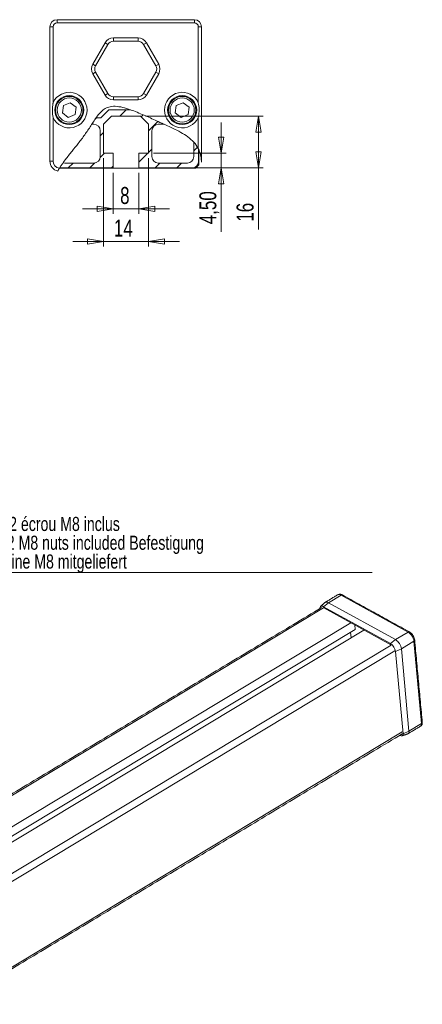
# Model space of a CAD drawing. Header units: millimetres. Extents: x 15 to 405, y 45 to 287.
# Tile 8 of 8: x 322 to 405, y 73 to 277. Entities that reach past the tile are written whole.
import ezdxf

# ---------------------------------------------------------------- set-up
doc = ezdxf.new("R2010")
doc.units = ezdxf.units.MM
doc.styles.add('SLDTEXTSTYLE0', font='TXT', dxfattribs={"width": 0.75})
doc.dimstyles.new('SLDDIMSTYLE0', dxfattribs={"dimtxt": 3.5, "dimasz": 3.302, "dimexe": 0, "dimexo": 0.0625, "dimgap": 0.875, "dimtad": 1, "dimtoh": 1, "dimlfac": 1.5, "dimrnd": 1e-09, "dimzin": 12, "dimdsep": 46, "dimtxsty": 'SLDTEXTSTYLE0', "dimblk1": 'CLOSED', "dimblk2": 'CLOSED', "dimsah": 1, "dimcen": 0.09, "dimadec": 0, "dimazin": 0, "dimtfac": 1, "dimtofl": 0, "dimtmove": 0, "dimatfit": 3, "dimldrblk": 'CLOSED', "dimfxl": 0, "dimtolj": 1, "dimtzin": 12, "dimarcsym": 0})
doc.dimstyles.new('SLDDIMSTYLE1', dxfattribs={"dimtxt": 3.5, "dimasz": 3.302, "dimexe": 0, "dimexo": 0.0625, "dimgap": 0.875, "dimtad": 1, "dimtoh": 1, "dimlfac": 1.5, "dimrnd": 1e-09, "dimzin": 12, "dimdsep": 46, "dimtxsty": 'SLDTEXTSTYLE0', "dimblk1": 'CLOSED', "dimblk2": 'CLOSED', "dimsah": 1, "dimcen": 0.09, "dimadec": 0, "dimazin": 0, "dimtfac": 1, "dimtofl": 0, "dimtmove": 0, "dimatfit": 3, "dimldrblk": 'CLOSED', "dimfxl": 0, "dimtolj": 1, "dimtzin": 12, "dimarcsym": 0})

# ---------------------------------------------------------------- blocks, each defined once
blk = doc.blocks.new('_CLOSED')
at = {"color": 0, "linetype": 'ByBlock', "lineweight": -2}
for p, q in [((-1, 0.166667), (0, 0)), ((-1, 0.166667), (-1, -0.166667)), ((0, 0), (-1, -0.166667)), ((0, 0), (-1, 0))]:
    blk.add_line(p, q, dxfattribs=at)
blk = doc.blocks.new('*D5')
at = {"color": 7, "linetype": 'Continuous', "lineweight": 0}
for p, q in [((340.86, 245.25), (340.86, 236.78)), ((346.19, 245.25), (346.19, 236.78)), ((340.86, 237.78), (334.51, 237.78)), ((340.86, 237.78), (346.19, 237.78)), ((346.19, 237.78), (352.54, 237.78))]:
    blk.add_line(p, q, dxfattribs=at)
at = {"color": 7, "linetype": 'Continuous', "lineweight": 0, "xscale": 3.302, "yscale": 3.302}
for p, rotation in [((340.86, 237.78, -40.23), 360.0000000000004), ((346.19, 237.78, -40.23), 180.0000000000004)]:
    blk.add_blockref('_CLOSED', p, dxfattribs=dict(at, rotation=rotation))
at = {"color": 7, "linetype": 'Continuous', "lineweight": 0, "insert": (342.3, 242.29), "char_height": 3.5, "attachment_point": 1, "style": 'SLDTEXTSTYLE0'}
blk.add_mtext('8', dxfattribs=at)
blk = doc.blocks.new('*D6')
at = {"color": 7, "linetype": 'Continuous', "lineweight": 0}
for p, q in [((363.19, 249.25), (363.19, 255.6)), ((349.19, 249.25), (364.19, 249.25)), ((363.19, 249.25), (363.19, 246.25)), ((358.19, 246.25), (364.19, 246.25)), ((363.19, 246.25), (363.19, 233.01))]:
    blk.add_line(p, q, dxfattribs=at)
at = {"color": 7, "linetype": 'Continuous', "lineweight": 0, "xscale": 3.302, "yscale": 3.302}
for p, rotation in [((363.19, 249.25, -40.23), 270.0000000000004), ((363.19, 246.25, -40.23), 90.0000000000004)]:
    blk.add_blockref('_CLOSED', p, dxfattribs=dict(at, rotation=rotation))
at = {"color": 7, "linetype": 'Continuous', "lineweight": 0, "insert": (358.68, 234.59), "char_height": 3.5, "attachment_point": 1, "rotation": 90, "style": 'SLDTEXTSTYLE0'}
blk.add_mtext('4,50', dxfattribs=at)
blk = doc.blocks.new('*D7')
at = {"color": 7, "linetype": 'Continuous', "lineweight": 0}
for p, q in [((347.53, 256.92), (371.88, 256.92)), ((370.88, 246.25), (370.88, 256.92)), ((358.19, 246.25), (371.88, 246.25)), ((370.88, 246.25), (370.88, 233.53))]:
    blk.add_line(p, q, dxfattribs=at)
at = {"color": 7, "linetype": 'Continuous', "lineweight": 0, "xscale": 3.302, "yscale": 3.302}
for p, rotation in [((370.88, 256.92, -40.23), 90.0000000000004), ((370.88, 246.25, -40.23), 270.0000000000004)]:
    blk.add_blockref('_CLOSED', p, dxfattribs=dict(at, rotation=rotation))
at = {"color": 7, "linetype": 'Continuous', "lineweight": 0, "insert": (366.37, 235.12), "char_height": 3.5, "attachment_point": 1, "rotation": 90, "style": 'SLDTEXTSTYLE0'}
blk.add_mtext('16', dxfattribs=at)
blk = doc.blocks.new('*D8')
at = {"color": 7, "linetype": 'Continuous', "lineweight": 0}
for p, q in [((338.86, 248.25), (338.86, 230.03)), ((348.19, 248.25), (348.19, 230.03)), ((338.86, 231.03), (332.51, 231.03)), ((348.19, 231.03), (338.86, 231.03)), ((348.19, 231.03), (354.54, 231.03))]:
    blk.add_line(p, q, dxfattribs=at)
at = {"color": 7, "linetype": 'Continuous', "lineweight": 0, "xscale": 3.302, "yscale": 3.302}
blk.add_blockref('_CLOSED', (338.86, 231.03, -40.23), dxfattribs=at)
at = {"color": 7, "linetype": 'Continuous', "lineweight": 0, "xscale": 3.302, "yscale": 3.302, "rotation": 180.0000000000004}
blk.add_blockref('_CLOSED', (348.19, 231.03, -40.23), dxfattribs=at)
at = {"color": 7, "linetype": 'Continuous', "lineweight": 0, "insert": (341.01, 235.54), "char_height": 3.5, "attachment_point": 1, "style": 'SLDTEXTSTYLE0'}
blk.add_mtext('14', dxfattribs=at)
blk = doc.blocks.new('SW_NOTE_2')
at = {"color": 0, "linetype": 'Continuous', "lineweight": 0}
for p, q in [((-0.01, -7.76), (110.53, -7.76)), ((110.53, -7.76), (-0.01, -7.76)), ((-0.01, -7.76), (110.53, -7.76)), ((110.53, -7.76), (-0.01, -7.76)), ((-0.01, -7.76), (110.53, -7.76)), ((110.53, -7.76), (-0.01, -7.76))]:
    blk.add_line(p, q, dxfattribs=at)
at = {"color": 0, "linetype": 'Continuous', "lineweight": 0, "char_height": 2.9104, "attachment_point": 1, "style": 'SLDTEXTSTYLE0'}
for s, insert in [('Rainure de fixation au dos, 2 écrou M8 inclus', (0, 3.75)), ('Fixing groove on the back, 2 M8 nuts included Befestigung ', (0, -0.13)), ('Rille im Rücken, 2 Nutensteine M8 mitgeliefert', (0, -4.01))]:
    blk.add_mtext(s, dxfattribs=dict(at, insert=insert))

msp = doc.modelspace()

# ---------------------------------------------------------------- hatches: boundary and pattern name
at = {"linetype": 'Continuous', "lineweight": 0}
h = msp.add_hatch(dxfattribs=at)
h.set_pattern_fill('ANSI31', style=0)
edge = h.paths.add_edge_path(flags=0)
edge.add_line((344.4449, 258.2501), (339.9739, 258.2501))
edge.add_line((339.9739, 258.2501), (338.3072, 256.5834))
edge.add_line((338.3072, 256.5834), (337.3263, 256.5834))
edge.add_spline(control_points=[(337.3263, 256.5834), (337.0194, 256.1483), (336.7341, 255.6982), (336.4464, 255.2501)], knot_values=[0, 0, 0, 0, 0.00239621, 0.00239621, 0.00239621, 0.00239621], weights=[1, 1, 1, 1], degree=3, periodic=0)
edge.add_line((336.4464, 255.2501), (336.8595, 255.2501))
edge.add_arc((336.8595, 253.9167), 1.3333, 0, 90, ccw=False)
edge.add_line((338.1928, 253.9167), (338.1928, 248.5834))
edge.add_arc((336.8595, 248.5834), 1.3333, 270, 360, ccw=False)
edge.add_line((336.8595, 247.2501), (330.8595, 247.2501))
edge.add_arc((330.8595, 248.5834), 1.3333, 254.200813, 270, ccw=False)
edge.add_spline(control_points=[(330.4965, 247.3004), (330.2501, 246.9585), (330.0124, 246.6099), (329.7902, 246.2519)], knot_values=[0, 0, 0, 0, 0.00189641, 0.00189641, 0.00189641, 0.00189641], weights=[1, 1, 1, 1], degree=3, periodic=0)
edge.add_arc((329.8595, 247.5834), 1.3333, 267.018779, 270)
edge.add_line((329.8595, 246.2501), (340.8595, 246.2501))
edge.add_line((340.8595, 246.2501), (340.8595, 249.2501))
edge.add_line((340.8595, 249.2501), (338.8595, 249.2501))
edge.add_line((338.8595, 249.2501), (338.8595, 255.2501))
edge.add_line((338.8595, 255.2501), (340.5262, 256.9167))
edge.add_line((340.5262, 256.9167), (346.5262, 256.9167))
edge.add_line((346.5262, 256.9167), (348.1928, 255.2501))
edge.add_line((348.1928, 255.2501), (348.1928, 249.2501))
edge.add_line((348.1928, 249.2501), (346.1928, 249.2501))
edge.add_line((346.1928, 249.2501), (346.1928, 246.2501))
edge.add_line((346.1928, 246.2501), (357.1928, 246.2501))
edge.add_arc((357.1928, 247.5834), 1.3333, 270, 360)
edge.add_line((358.5262, 247.5834), (358.5262, 250.1025))
edge.add_spline(control_points=[(358.5262, 250.1025), (358.2754, 250.6375), (357.9269, 251.1319), (357.5262, 251.566)], knot_values=[0, 0, 0, 0, 0.00265876, 0.00265876, 0.00265876, 0.00265876], weights=[1, 1, 1, 1], degree=3, periodic=0)
edge.add_line((357.5262, 251.566), (357.5262, 248.5834))
edge.add_arc((356.1928, 248.5834), 1.3333, 270, 360, ccw=False)
edge.add_line((356.1928, 247.2501), (350.1928, 247.2501))
edge.add_arc((350.1928, 248.5834), 1.3333, 180, 270, ccw=False)
edge.add_line((348.8595, 248.5834), (348.8595, 253.9167))
edge.add_arc((350.1928, 253.9167), 1.3333, 90, 180, ccw=False)
edge.add_line((350.1928, 255.2501), (351.3931, 255.2501))
edge.add_spline(control_points=[(351.3931, 255.2501), (349.1013, 256.3044), (346.8221, 257.4055), (344.4449, 258.2501)], knot_values=[0, 0, 0, 0, 0.01135222, 0.01135222, 0.01135222, 0.01135222], weights=[1, 1, 1, 1], degree=3, periodic=0)
h = msp.add_hatch(dxfattribs=at)
h.set_pattern_fill('ANSI31', style=0)
edge = h.paths.add_edge_path(flags=0)
edge.add_line((344.4449, 258.2501), (339.9739, 258.2501))
edge.add_line((339.9739, 258.2501), (338.3072, 256.5834))
edge.add_line((338.3072, 256.5834), (337.3263, 256.5834))
edge.add_spline(control_points=[(337.3263, 256.5834), (337.0194, 256.1483), (336.7341, 255.6982), (336.4464, 255.2501)], knot_values=[0, 0, 0, 0, 0.00239621, 0.00239621, 0.00239621, 0.00239621], weights=[1, 1, 1, 1], degree=3, periodic=0)
edge.add_line((336.4464, 255.2501), (336.8595, 255.2501))
edge.add_arc((336.8595, 253.9167), 1.3333, 0, 90, ccw=False)
edge.add_line((338.1928, 253.9167), (338.1928, 248.5834))
edge.add_arc((336.8595, 248.5834), 1.3333, 270, 360, ccw=False)
edge.add_line((336.8595, 247.2501), (330.8595, 247.2501))
edge.add_arc((330.8595, 248.5834), 1.3333, 254.200813, 270, ccw=False)
edge.add_spline(control_points=[(330.4965, 247.3004), (330.2501, 246.9585), (330.0124, 246.6099), (329.7902, 246.2519)], knot_values=[0, 0, 0, 0, 0.00189641, 0.00189641, 0.00189641, 0.00189641], weights=[1, 1, 1, 1], degree=3, periodic=0)
edge.add_arc((329.8595, 247.5834), 1.3333, 267.018779, 270)
edge.add_line((329.8595, 246.2501), (340.8595, 246.2501))
edge.add_line((340.8595, 246.2501), (340.8595, 249.2501))
edge.add_line((340.8595, 249.2501), (338.8595, 249.2501))
edge.add_line((338.8595, 249.2501), (338.8595, 255.2501))
edge.add_line((338.8595, 255.2501), (340.5262, 256.9167))
edge.add_line((340.5262, 256.9167), (346.5262, 256.9167))
edge.add_line((346.5262, 256.9167), (348.1928, 255.2501))
edge.add_line((348.1928, 255.2501), (348.1928, 249.2501))
edge.add_line((348.1928, 249.2501), (346.1928, 249.2501))
edge.add_line((346.1928, 249.2501), (346.1928, 246.2501))
edge.add_line((346.1928, 246.2501), (357.1928, 246.2501))
edge.add_arc((357.1928, 247.5834), 1.3333, 270, 360)
edge.add_line((358.5262, 247.5834), (358.5262, 250.1025))
edge.add_spline(control_points=[(358.5262, 250.1025), (358.2754, 250.6375), (357.9269, 251.1319), (357.5262, 251.566)], knot_values=[0, 0, 0, 0, 0.00265876, 0.00265876, 0.00265876, 0.00265876], weights=[1, 1, 1, 1], degree=3, periodic=0)
edge.add_line((357.5262, 251.566), (357.5262, 248.5834))
edge.add_arc((356.1928, 248.5834), 1.3333, 270, 360, ccw=False)
edge.add_line((356.1928, 247.2501), (350.1928, 247.2501))
edge.add_arc((350.1928, 248.5834), 1.3333, 180, 270, ccw=False)
edge.add_line((348.8595, 248.5834), (348.8595, 253.9167))
edge.add_arc((350.1928, 253.9167), 1.3333, 90, 180, ccw=False)
edge.add_line((350.1928, 255.2501), (351.3931, 255.2501))
edge.add_spline(control_points=[(351.3931, 255.2501), (349.1013, 256.3044), (346.8221, 257.4055), (344.4449, 258.2501)], knot_values=[0, 0, 0, 0, 0.01135222, 0.01135222, 0.01135222, 0.01135222], weights=[1, 1, 1, 1], degree=3, periodic=0)

# ---------------------------------------------------------------- linework, layer by layer
at = {"color": 7, "linetype": 'Continuous', "lineweight": 15}
for p, q in [((329.2595, 276.8501), (329.2595, 276.1834)), ((329.2595, 276.8501), (357.6595, 276.8501)), ((357.6595, 276.1834), (357.6595, 276.8501)), ((327.7928, 247.6501), (327.7928, 275.3834)), ((327.7928, 275.3834), (328.4595, 275.3834)), ((328.4595, 275.3834), (328.4595, 259.7109)), ((357.6595, 276.1834), (329.2595, 276.1834)), ((358.4595, 259.7109), (358.4595, 275.3834)), ((358.4595, 275.3834), (359.1262, 275.3834)), ((359.1262, 275.3834), (359.1262, 247.6501)), ((340.9192, 272.4167), (340.9192, 273.0834)), ((340.9192, 273.0834), (345.9999, 273.0834)), ((345.9999, 272.4167), (345.9999, 273.0834)), ((336.6468, 267.6834), (339.1871, 272.0834)), ((339.7645, 271.7501), (337.2241, 267.3501)), ((339.7645, 271.7501), (339.1871, 272.0834)), ((345.9999, 272.4167), (340.9192, 272.4167)), ((347.1546, 271.7501), (347.7319, 272.0834)), ((349.6949, 267.3501), (347.1546, 271.7501)), ((347.7319, 272.0834), (350.2722, 267.6834)), ((336.6468, 267.6834), (337.2241, 267.3501)), ((349.6949, 267.3501), (350.2722, 267.6834)), ((336.6468, 265.6834), (337.2241, 266.0167)), ((339.1871, 261.2834), (336.6468, 265.6834)), ((337.2241, 266.0167), (339.7645, 261.6167)), ((347.1546, 261.6167), (349.6949, 266.0167)), ((350.2722, 265.6834), (347.7319, 261.2834)), ((349.6949, 266.0167), (350.2722, 265.6834)), ((339.1871, 261.2834), (339.7645, 261.6167)), ((340.9192, 260.2834), (340.9192, 260.9501)), ((340.9192, 260.9501), (345.9999, 260.9501)), ((345.9999, 260.2834), (345.9999, 260.9501)), ((347.7319, 261.2834), (347.1546, 261.6167)), ((330.571, 259.1202), (330.3707, 257.5937)), ((331.9932, 259.7099), (330.571, 259.1202)), ((333.215, 258.7732), (331.9932, 259.7099)), ((333.0147, 257.2466), (333.215, 258.7732)), ((345.9999, 260.2834), (340.9192, 260.2834)), ((353.9044, 259.1202), (353.704, 257.5937)), ((355.3265, 259.7099), (353.9044, 259.1202)), ((356.5484, 258.7732), (355.3265, 259.7099)), ((356.348, 257.2466), (356.5484, 258.7732)), ((328.4595, 256.6559), (328.4595, 247.6501)), ((330.3707, 257.5937), (331.5925, 256.6569)), ((331.5925, 256.6569), (333.0147, 257.2466)), ((338.3072, 256.5834), (337.3263, 256.5834)), ((339.9739, 258.2501), (338.3072, 256.5834)), ((340.5262, 256.9167), (338.8595, 255.2501)), ((344.4449, 258.2501), (339.9739, 258.2501)), ((340.5262, 256.9167), (346.5262, 256.9167)), ((346.5262, 256.9167), (348.1928, 255.2501)), ((353.704, 257.5937), (354.9258, 256.6569)), ((354.9258, 256.6569), (356.348, 257.2466)), ((358.4595, 250.2396), (358.4595, 256.6559)), ((336.4464, 255.2501), (336.8595, 255.2501)), ((338.8595, 255.2501), (338.8595, 249.2501)), ((348.1928, 255.2501), (348.1928, 249.2501)), ((351.3931, 255.2501), (350.1928, 255.2501)), ((338.1928, 253.9167), (338.1928, 248.5834)), ((348.8595, 253.9167), (348.8595, 248.5834)), ((357.5262, 251.566), (357.5262, 248.5834)), ((338.8595, 249.2501), (340.8595, 249.2501)), ((340.8595, 249.2501), (340.8595, 246.2501)), ((346.1928, 249.2501), (346.1928, 246.2501)), ((348.1928, 249.2501), (346.1928, 249.2501)), ((358.5262, 247.5834), (358.5262, 250.1025)), ((358.5928, 249.9261), (358.5928, 246.8834)), ((327.7928, 247.6501), (328.4595, 247.6501)), ((357.9262, 246.2167), (329.8281, 246.2167)), ((340.8595, 246.2501), (329.8595, 246.2501)), ((330.8595, 247.2501), (336.8595, 247.2501)), ((346.1928, 246.2501), (357.1928, 246.2501)), ((356.1928, 247.2501), (350.1928, 247.2501)), ((357.9262, 246.2167), (358.5928, 246.8834)), ((359.1042, 247.6501), (359.1262, 247.6501)), ((387.9662, 158.0014), (385.3612, 156.4341)), ((401.8162, 150.3634), (387.9662, 158.0014)), ((384.3374, 155.3833), (291.4552, 99.4994)), ((385.3612, 156.4341), (384.349, 155.6095)), ((398.199, 147.9715), (384.349, 155.6095)), ((398.2215, 147.7265), (384.3715, 155.3645)), ((385.3612, 156.4341), (399.2112, 148.796)), ((389.9661, 152.2792), (297.0839, 96.3953)), ((390.8627, 150.8792), (298.7658, 95.4677)), ((392.6952, 150.7742), (299.8129, 94.8903)), ((390.8627, 150.8792), (390.7748, 151.8333)), ((390.0478, 149.1814), (389.9424, 150.3255)), ((398.199, 147.9715), (399.2112, 148.796)), ((401.8162, 150.3634), (399.2112, 148.796)), ((305.4136, 91.7693), (398.3239, 147.6701)), ((399.0814, 146.4771), (306.1616, 90.5706)), ((399.2216, 146.361), (400.4233, 146.8873)), ((403.0283, 148.4547), (400.4233, 146.8873)), ((400.4233, 146.8873), (401.9891, 129.9001)), ((404.5941, 131.4674), (403.0283, 148.4547)), ((400.7875, 129.3738), (399.2216, 146.361)), ((404.5941, 131.4674), (401.9891, 129.9001)), ((307.7248, 73.8404), (400.6247, 129.7349)), ((400.1478, 129.0677), (400.2715, 128.9994)), ((400.7875, 129.3738), (401.9891, 129.9001))]:
    msp.add_line(p, q, dxfattribs=at)
at = {"color": 7, "linetype": 'Continuous', "lineweight": 15, "flags": 128}
for points in [[(384.349, 155.6095), (384.1712, 155.6874), (384.0042, 155.72), (383.8544, 155.7059), (383.7274, 155.6458), (383.6283, 155.5419), (383.5608, 155.3982), (383.5274, 155.2203), (383.526, 155.2002)], [(400.2715, 128.9994), (400.3834, 128.9504), (400.4886, 128.9299), (400.5829, 128.9387), (400.6629, 128.9766), (400.7253, 129.042), (400.7678, 129.1325), (400.7888, 129.2445), (400.7875, 129.3738)], [(400.37, 129.2014), (400.3894, 129.1994), (400.4504, 129.2052), (400.5022, 129.2297), (400.5425, 129.272), (400.5701, 129.3305), (400.5837, 129.403), (400.5837, 129.4033)]]:
    msp.add_lwpolyline(points, dxfattribs=at)
at = {"color": 7, "linetype": 'Continuous', "lineweight": 15}
for centre, radius in [((331.7928, 258.1834), 3), ((331.7928, 258.1834), 2.8333), ((331.7928, 258.1834), 2.5), ((355.1262, 258.1834), 3), ((355.1262, 258.1834), 2.8333), ((355.1262, 258.1834), 2.5)]:
    msp.add_circle(centre, radius, dxfattribs=at)
for centre, radius, start, end in [((329.2595, 275.3834), 1.4667, 90, 180), ((357.6595, 275.3834), 1.4667, 0, 90), ((329.2595, 275.3834), 0.8, 90, 180), ((357.6595, 275.3834), 0.8, 0, 90), ((340.9192, 271.0834), 2, 90, 150), ((345.9999, 271.0834), 2, 30, 90), ((340.9192, 271.0834), 1.3333, 90, 150), ((345.9999, 271.0834), 1.3333, 30, 90), ((338.3788, 266.6834), 2, 150, 210), ((338.3788, 266.6834), 1.3333, 150, 210), ((348.5402, 266.6834), 1.3333, 330, 30), ((348.5402, 266.6834), 2, 330, 30), ((331.7928, 258.1834), 3.6667, 0, 155.380023), ((340.9192, 262.2834), 2, 210, 270), ((340.9192, 262.2834), 1.3333, 210, 270), ((345.9999, 262.2834), 1.3333, 270, 330), ((345.9999, 262.2834), 2, 270, 330), ((355.1262, 258.1834), 3.6667, 24.619977, 335.380023), ((331.7928, 258.1834), 3.6667, 204.619977, 0), ((336.8595, 253.9167), 1.3333, 0, 90), ((350.1928, 253.9167), 1.3333, 90, 180), ((336.8595, 248.5834), 1.3333, 270, 0), ((350.1928, 248.5834), 1.3333, 180, 270), ((356.1928, 248.5834), 1.3333, 270, 0), ((329.9262, 247.6501), 2.1333, 180, 255.760458), ((329.9262, 247.6501), 1.4667, 180, 263.263778), ((330.8595, 248.5834), 1.3333, 254.200813, 270), ((357.1928, 247.5834), 1.3333, 270, 0), ((356.9928, 247.6501), 2.1333, 353.680522, 0), ((387.5588, 157.4283), 0.7032, 54.592089, 114.981441), ((388.1302, 157.7855), 0.2711, 64.857743, 127.204245), ((384.9662, 155.9127), 0.654, 52.851694, 125.966682), ((397.7938, 146.5568), 2.6502, 7.165118, 57.667471), ((401.981, 150.14), 0.2776, 65.693203, 126.398158), ((400.3988, 148.1241), 2.6502, 7.165118, 57.667471), ((402.9193, 148.6972), 0.2659, 294.195621, 358.144801), ((397.003, 146.0821), 2.2361, 7.165118, 57.667471), ((404.0823, 131.3489), 0.5254, 308.691168, 13.045579), ((404.4852, 131.7099), 0.2658, 294.192328, 358.176493), ((401.5255, 129.7711), 0.4812, 297.476904, 15.543237)]:
    msp.add_arc(centre, radius, start, end, dxfattribs=at)
for points, knots in [([(328.4595, 256.6559), (328.4591, 256.658), (328.3635, 257.0963), (328.2998, 257.6091), (328.2867, 258.5658), (328.3425, 259.1421), (328.445, 259.6443), (328.4591, 259.7088), (328.4595, 259.7109)], [0, 0, 0, 0, 0.00212406, 0.43755721, 0.50000657, 0.93555202, 0.99787594, 1, 1, 1, 1]), ([(358.4595, 250.2396), (358.1736, 250.6961), (357.5922, 251.6246), (356.2906, 252.6995), (354.8321, 253.6118), (353.2664, 254.3954), (351.6942, 255.1093), (349.8081, 255.9833), (347.5284, 257.0189), (345.2256, 257.9905), (343.2519, 258.6635), (341.7197, 258.9822), (340.3377, 258.969), (339.1903, 258.5533), (338.3231, 257.8485), (337.5766, 256.961), (336.9029, 255.9702), (336.0702, 254.6524), (335.0055, 253.0837), (333.7012, 251.3359), (332.3453, 249.651), (330.9725, 248.0014), (330.1583, 246.7932), (329.7541, 246.1935)], [0, 0, 0, 0, 0.04301412, 0.08747478, 0.13387127, 0.18125219, 0.22792254, 0.27259809, 0.34822319, 0.42906454, 0.47327441, 0.51552295, 0.55435733, 0.58256862, 0.61176563, 0.64297841, 0.6755262, 0.70792604, 0.76820956, 0.82775923, 0.88304597, 0.94195083, 1, 1, 1, 1]), ([(358.4595, 259.7109), (358.46, 259.7088), (358.5555, 259.2705), (358.6192, 258.7577), (358.6323, 257.8011), (358.5765, 257.2247), (358.474, 256.7226), (358.46, 256.658), (358.4595, 256.6559)], [0, 0, 0, 0, 0.00212406, 0.43755721, 0.50000657, 0.93555202, 0.99787594, 1, 1, 1, 1]), ([(359.1042, 247.6501), (359.0617, 248.0825), (358.9972, 248.738), (358.7498, 249.6009), (358.557, 250.0251), (358.4595, 250.2396)], [0, 0, 0, 0, 0.48937934, 0.74190481, 1, 1, 1, 1]), ([(329.7541, 246.1935), (329.7104, 246.1215), (329.6229, 245.9773), (329.5132, 245.786), (329.4381, 245.6503), (329.4052, 245.5894), (329.4024, 245.5841), (329.4014, 245.5823)], [0, 0, 0, 0, 0.233779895, 0.468252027, 0.686321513, 0.89369327, 1, 1, 1, 1]), ([(359.1132, 247.4153), (359.1132, 247.4166), (359.1131, 247.4193), (359.1125, 247.4421), (359.1111, 247.4934), (359.1083, 247.5681), (359.1054, 247.6269), (359.1042, 247.6501)], [0, 0, 0, 0, 0.11104915, 0.221353, 0.41360769, 0.76849254, 1, 1, 1, 1]), ([(388.2453, 158.0309), (388.1803, 158.0632), (388.0182, 158.1436), (387.7499, 158.1959), (387.4717, 158.1757), (387.3263, 158.0912), (387.2662, 158.0562)], [0, 0, 0, 0, 0.20632193, 0.51372045, 0.79878778, 1, 1, 1, 1]), ([(403.1851, 148.6887), (403.1757, 148.76), (403.1495, 148.9599), (403.0383, 149.2963), (402.8394, 149.6764), (402.5797, 150.0165), (402.3242, 150.2541), (402.1546, 150.3569), (402.0953, 150.3929)], [0, 0, 0, 0, 0.10866981, 0.30482115, 0.49913316, 0.69404482, 0.89299444, 1, 1, 1, 1]), ([(404.406, 130.9484), (404.4682, 130.9894), (404.6014, 131.0771), (404.7149, 131.297), (404.7604, 131.5107), (404.7536, 131.6479), (404.7509, 131.7015)], [0, 0, 0, 0, 0.249623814, 0.534383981, 0.818293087, 1, 1, 1, 1])]:
    msp.add_open_spline(points, degree=3, knots=knots, dxfattribs=at)
for points in [[(358.5262, 250.1025), (358.4374, 250.2568)], [(387.2618, 158.0657), (384.6568, 156.4983)], [(402.0953, 150.3929), (388.2453, 158.0309)], [(383.8972, 155.4235), (291.1773, 99.6373)], [(384.5821, 156.4421), (383.6916, 155.6163)], [(404.7509, 131.7015), (403.1851, 148.6887)], [(401.8057, 129.3714), (404.4107, 130.9388)], [(307.758, 73.4801), (400.5663, 129.3195)], [(400.6008, 128.9442), (401.7475, 129.3442)]]:
    msp.add_open_spline(points, degree=1, dxfattribs=at)

# ---------------------------------------------------------------- block references
at = {"color": 7, "linetype": 'Continuous', "lineweight": 0}
msp.add_blockref('SW_NOTE_2', (283.8333, 170.4045), dxfattribs=at)

# ---------------------------------------------------------------- dimensions: what is measured, and where the dimension line sits
for base, p1, p2, dimstyle, picture, middle in [((370.8824, 256.9167), (357.1928, 246.2501), (346.5262, 256.9167), 'SLDDIMSTYLE0', '*D7', (370.8824, 237.7061)), ((363.1944, 246.2501), (348.1928, 249.2501), (357.1928, 246.2501), 'SLDDIMSTYLE1', '*D6', (363.1944, 239.1195))]:
    dim = msp.add_linear_dim(base=base, p1=p1, p2=p2, angle=90, dimstyle=dimstyle, dxfattribs=at)
    dim.commit()
    dim.dimension.update_dxf_attribs({"geometry": picture, "text_midpoint": middle, "dimtype": 160})
for base, p1, p2, picture, middle in [((338.8595, 231.0305), (348.1928, 249.2501), (338.8595, 249.2501), '*D8', (343.5945, 231.0305)), ((346.1928, 237.7821), (340.8595, 246.2501), (346.1928, 246.2501), '*D5', (343.5945, 237.7821))]:
    dim = msp.add_linear_dim(base=base, p1=p1, p2=p2, dimstyle='SLDDIMSTYLE1', dxfattribs=at)
    dim.commit()
    dim.dimension.update_dxf_attribs({"geometry": picture, "text_midpoint": middle, "dimtype": 160})

doc.saveas('drawing.dxf')
